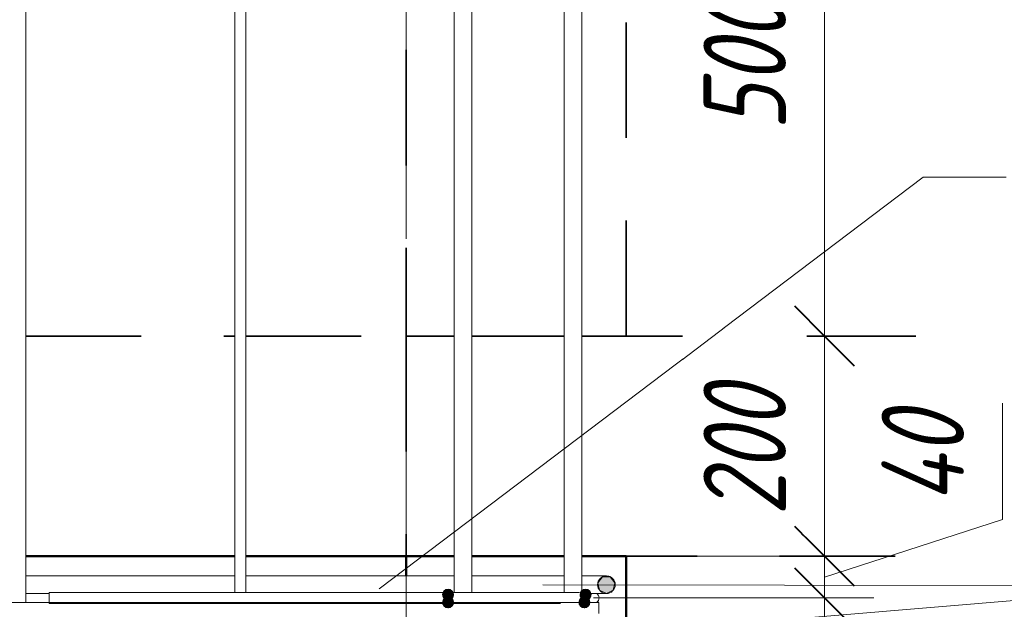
# Model space of a CAD drawing. Header units: millimetres. Extents: x -17543 to 38371, y 19974 to 27996.
# Tile 67 of 109: x 11195 to 12091, y 24852 to 25387. Entities that reach past the tile are written whole.
import ezdxf

# ---------------------------------------------------------------- set-up
doc = ezdxf.new("R2010")
doc.units = ezdxf.units.MM
doc.linetypes.add('01 Штриховая _4 мм_', pattern=[180, 105, -75])
doc.linetypes.add('ADSK_Линия сетки', pattern=[750, 600, -75, 0, -75])
for name, color, linetype, lineweight in [('A-____-____-DIMS', 211, 'Continuous', 9), ('A-____-____-DIMS-30', 211, 'Continuous', 9), ('A-FLOR-____-MCUT', 192, 'Continuous', 50), ('A-FLOR-____-OTLN', 192, 'Continuous', 20), ('A-WALL-____-MCUT', 113, 'Continuous', 50), ('A-WALL-____-OTLN', 113, 'Continuous', 20), ('S-GRID-____-OTLN', 1, 'Continuous', 9), ('S-RBAR-____-IDEN', 171, 'Continuous', 20), ('S-RBAR-____-MCUT', 171, 'Continuous', 20), ('S-RBAR-____-OTLN', 171, 'Continuous', 100)]:
    doc.layers.add(name, color=color, linetype=linetype, lineweight=lineweight)
doc.styles.add('GOST Common_I_1', font='GOST Common Italic.ttf', dxfattribs={"width": 0.8, "height": 75})
doc.dimstyles.new('ADSK_Для_арматуры_Основной_2_5_мм_шаг_кол-во_Стрелки_точный', dxfattribs={"dimscale": 304.8, "dimtxt": 0.247469, "dimasz": 0.295276, "dimexe": 0.147638, "dimexo": 0.000484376, "dimgap": 0.03937, "dimtad": 1, "dimdec": 0, "dimlfac": 304.8, "dimdsep": 46, "dimtxsty": 'GOST Common_I_1', "dimsah": 1, "dimcen": 0.09, "dimdle": 0.147638, "dimazin": 0, "dimtfac": 1, "dimtdec": 4, "dimtix": 1, "dimtmove": 0, "dimatfit": 3, "dimfxl": 1, "dimtvp": 1, "dimtfill": 1, "dimtolj": 1, "dimtzin": 0, "dimarcsym": 2})
doc.dimstyles.new('ADSK_Округление_5мм__Узкий_', dxfattribs={"dimscale": 304.8, "dimtxt": 0.247469, "dimasz": 0.177165, "dimexe": 0.147638, "dimexo": 0.000322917, "dimgap": 0.03937, "dimtad": 1, "dimdec": 0, "dimlfac": 304.8, "dimrnd": 5, "dimdsep": 46, "dimtxsty": 'GOST Common_I_1', "dimblk1": 'OBLIQUE', "dimblk2": 'OBLIQUE', "dimsah": 1, "dimcen": 0.09, "dimdle": 0.147638, "dimazin": 0, "dimtfac": 1, "dimtdec": 4, "dimtix": 1, "dimtmove": 0, "dimatfit": 3, "dimfxl": 1, "dimtvp": 1, "dimtfill": 1, "dimtolj": 1, "dimtzin": 0, "dimlwd": 20, "dimlwe": 20, "dimarcsym": 2})
doc.dimstyles.new('ADSK_Округление_5мм__Узкий__1', dxfattribs={"dimscale": 304.8, "dimtxt": 0.247469, "dimasz": 0.177165, "dimexe": 0.147638, "dimexo": 0.000322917, "dimgap": 0.03937, "dimtad": 1, "dimdec": 0, "dimlfac": 304.8, "dimrnd": 5, "dimdsep": 46, "dimtxsty": 'GOST Common_I_1', "dimblk1": 'OBLIQUE', "dimblk2": 'OBLIQUE', "dimsah": 1, "dimcen": 0.09, "dimdle": 0.147638, "dimazin": 0, "dimtfac": 1, "dimtdec": 4, "dimtix": 1, "dimtmove": 1, "dimatfit": 3, "dimfxl": 1, "dimtvp": 1, "dimtfill": 1, "dimtolj": 1, "dimtzin": 0, "dimlwd": 20, "dimlwe": 20, "dimarcsym": 2})

# ---------------------------------------------------------------- blocks, each defined once
blk = doc.blocks.new('DIMBLOCK155-КЖ1_Р_ВЭ8_Армирование_3')
at = {"layer": 'A-____-____-DIMS-30', "lineweight": 40}
for p, q in [((11927.01, 25600), (11900.01, 25627)), ((11927.01, 25600), (11954.01, 25573)), ((11927.01, 25100), (11900.01, 25127)), ((11927.01, 25100), (11954.01, 25073))]:
    blk.add_line(p, q, dxfattribs=at)
at = {"layer": 'A-____-____-DIMS-30', "lineweight": 20}
for p, q in [((11927.01, 25600), (11230.76, 25600)), ((11927.01, 25600), (11927.01, 25100)), ((11927.01, 25600), (11972.01, 25600)), ((11927.01, 25100), (11776.76, 25100)), ((11927.01, 25100), (11972.01, 25100))]:
    blk.add_line(p, q, dxfattribs=at)
at = {"layer": 'A-____-____-DIMS-30', "color": 0, "lineweight": 20, "insert": (11817, 25286.72), "char_height": 75, "width": 151.88, "attachment_point": 1, "rotation": 90, "line_spacing_factor": 1.022761, "style": 'GOST Common_I_1', "bg_fill": 3, "box_fill_scale": 1.25, "bg_fill_color": 256, "bg_fill_true_color": 13158600, "bg_fill_transparency": 0}
blk.add_mtext('500', dxfattribs=at)
blk = doc.blocks.new('_Oblique')
at = {"color": 0, "linetype": 'ByBlock', "lineweight": -2}
blk.add_line((-0.5, -0.5), (0.5, 0.5), dxfattribs=at)
blk = doc.blocks.new('DIMBLOCK156-КЖ1_Р_ВЭ8_Армирование_3')
at = {"layer": 'A-____-____-DIMS-30', "lineweight": 40}
for p, q in [((11927.01, 25100), (11900.01, 25127)), ((11927.01, 25100), (11954.01, 25073)), ((11927.01, 24900), (11900.01, 24927)), ((11927.01, 24900), (11954.01, 24873))]:
    blk.add_line(p, q, dxfattribs=at)
at = {"layer": 'A-____-____-DIMS-30', "lineweight": 20}
for p, q in [((11927.01, 25100), (11776.76, 25100)), ((11927.01, 25100), (11927.01, 24900)), ((11927.01, 25100), (11972.01, 25100)), ((11927.01, 24900), (11776.76, 24900)), ((11927.01, 24900), (11972.01, 24900))]:
    blk.add_line(p, q, dxfattribs=at)
at = {"layer": 'A-____-____-DIMS-30', "color": 0, "lineweight": 20, "insert": (11817, 24936.72), "char_height": 75, "width": 151.88, "attachment_point": 1, "rotation": 90, "line_spacing_factor": 1.022761, "style": 'GOST Common_I_1', "bg_fill": 3, "box_fill_scale": 1.25, "bg_fill_color": 256, "bg_fill_true_color": 13158600, "bg_fill_transparency": 0}
blk.add_mtext('200', dxfattribs=at)
blk = doc.blocks.new('DIMBLOCK157-КЖ1_Р_ВЭ8_Армирование_3')
at = {"layer": 'A-____-____-DIMS-30', "lineweight": 20}
for p, q in [((12089.01, 25039.07), (12089.01, 24933.3)), ((12089.01, 24933.3), (11927.01, 24881)), ((11927.01, 24900), (11776.76, 24900)), ((11927.01, 24900), (11927.01, 24862)), ((11927.01, 24900), (11972.01, 24900)), ((11927.01, 24862), (11717.04, 24862)), ((11927.01, 24862), (11972.01, 24862))]:
    blk.add_line(p, q, dxfattribs=at)
at = {"layer": 'A-____-____-DIMS-30', "lineweight": 40}
for p, q in [((11927.01, 24900), (11900.01, 24927)), ((11927.01, 24900), (11954.01, 24873)), ((11927.01, 24862), (11900.01, 24889)), ((11927.01, 24862), (11954.01, 24835))]:
    blk.add_line(p, q, dxfattribs=at)
at = {"layer": 'A-____-____-DIMS-30', "color": 0, "lineweight": 20, "insert": (11979, 24948.3), "char_height": 75, "width": 108.924, "attachment_point": 1, "rotation": 90, "line_spacing_factor": 1.022761, "style": 'GOST Common_I_1', "bg_fill": 3, "box_fill_scale": 1.25, "bg_fill_color": 256, "bg_fill_true_color": 13158600, "bg_fill_transparency": 0}
blk.add_mtext('40', dxfattribs=at)
blk = doc.blocks.new('DIMBLOCK158-КЖ1_Р_ВЭ8_Армирование_3')
at = {"layer": 'A-____-____-DIMS-30', "lineweight": 40}
for p, q in [((11927.01, 24862), (11900.01, 24889)), ((11927.01, 24862), (11954.01, 24835)), ((11927.01, 24753), (11900.01, 24780)), ((11927.01, 24753), (11954.01, 24726))]:
    blk.add_line(p, q, dxfattribs=at)
at = {"layer": 'A-____-____-DIMS-30', "lineweight": 20}
for p, q in [((11927.01, 24862), (11717.04, 24862)), ((11927.01, 24862), (11927.01, 24753)), ((11927.01, 24862), (11972.01, 24862)), ((12089.01, 24731.02), (11927.01, 24807.5)), ((11927.01, 24753), (11715.26, 24753)), ((11927.01, 24753), (11972.01, 24753)), ((12089.01, 24612.47), (12089.01, 24731.02))]:
    blk.add_line(p, q, dxfattribs=at)
at = {"layer": 'A-____-____-DIMS-30', "color": 0, "lineweight": 20, "insert": (11979, 24612.47), "char_height": 75, "width": 124.2655, "attachment_point": 1, "rotation": 90, "line_spacing_factor": 1.022761, "style": 'GOST Common_I_1', "bg_fill": 3, "box_fill_scale": 1.25, "bg_fill_color": 256, "bg_fill_true_color": 13158600, "bg_fill_transparency": 0}
blk.add_mtext('110', dxfattribs=at)
blk = doc.blocks.new('DIMBLOCK213-КЖ1_Р_ВЭ8_Армирование_3')
at = {"layer": 'A-____-____-DIMS-30', "lineweight": 40}
for points in [[(11927.01, 24753), (11915.16, 24663), (11938.86, 24663)], [(11927.01, 24353), (11938.86, 24443), (11915.16, 24443)]]:
    blk.add_hatch(color=256, dxfattribs=at).paths.add_polyline_path(points)
at = {"layer": 'A-____-____-DIMS-30'}
for p, q in [((11927.01, 24798), (11927.01, 24308)), ((11927.01, 24753), (11765.26, 24753)), ((11927.01, 24753), (11972.01, 24753)), ((11927.01, 24353), (11765.26, 24353)), ((11927.01, 24353), (11972.01, 24353))]:
    blk.add_line(p, q, dxfattribs=at)
at = {"layer": 'A-____-____-DIMS-30', "lineweight": 40}
for p, q in [((11927.01, 24753), (11915.16, 24663)), ((11938.86, 24663), (11927.01, 24753)), ((11915.16, 24663), (11938.86, 24663)), ((11938.86, 24443), (11915.16, 24443)), ((11915.16, 24443), (11927.01, 24353)), ((11927.01, 24353), (11938.86, 24443))]:
    blk.add_line(p, q, dxfattribs=at)
at = {"layer": 'A-____-____-DIMS-30', "color": 0, "insert": (11817, 24359.95), "char_height": 75, "width": 463.3107, "attachment_point": 1, "rotation": 90, "line_spacing_factor": 1.022761, "style": 'GOST Common_I_1', "bg_fill": 3, "box_fill_scale": 1.25, "bg_fill_color": 256, "bg_fill_true_color": 13158600, "bg_fill_transparency": 0}
blk.add_mtext('200x2=400', dxfattribs=at)
blk = doc.blocks.new('_None')

msp = doc.modelspace()

# ---------------------------------------------------------------- hatches: boundary and pattern name
at = {"layer": 'S-RBAR-____-MCUT'}
h = msp.add_hatch(color=256, dxfattribs=at)
edge = h.paths.add_edge_path()
edge.add_arc((11728.7559, 24874.0006), 8, 0, 360)
h = msp.add_hatch(color=256, dxfattribs=at)
edge = h.paths.add_edge_path()
edge.add_arc((11728.7559, 24874.0006), 8, 0, 360)
for points in [[(11728.7559, 24866.0006), (11735.0106, 24869.0127), (11736.5554, 24875.7808), (11732.227, 24881.2084), (11725.2849, 24881.2084), (11720.9565, 24875.7808), (11722.5013, 24869.0127)], [(11728.7559, 24866.0006), (11735.0106, 24869.0127), (11736.5554, 24875.7808), (11732.227, 24881.2084), (11725.2849, 24881.2084), (11720.9565, 24875.7808), (11722.5013, 24869.0127)], [(11584.7563, 24860.0006), (11589.5116, 24863.4555), (11587.6952, 24869.0457), (11581.8173, 24869.0457), (11580.001, 24863.4555)], [(11709.7563, 24860.0006), (11714.5116, 24863.4555), (11712.6952, 24869.0457), (11706.8173, 24869.0457), (11705.001, 24863.4555)], [(11584.7563, 24853.0006), (11589.5116, 24856.4555), (11587.6952, 24862.0457), (11581.8173, 24862.0457), (11580.001, 24856.4555)], [(11708.7563, 24853.0006), (11713.5116, 24856.4555), (11711.6952, 24862.0457), (11705.8173, 24862.0457), (11704.001, 24856.4555)]]:
    msp.add_hatch(color=256, dxfattribs=at).paths.add_polyline_path(points)
h = msp.add_hatch(color=256, dxfattribs=at)
edge = h.paths.add_edge_path()
edge.add_arc((11584.7563, 24865.0006), 5, 0, 360)
h = msp.add_hatch(color=256, dxfattribs=at)
edge = h.paths.add_edge_path()
edge.add_arc((11709.7563, 24865.0006), 5, 0, 360)
h = msp.add_hatch(color=256, dxfattribs=at)
edge = h.paths.add_edge_path()
edge.add_arc((11584.7563, 24858.0006), 5, 0, 360)
h = msp.add_hatch(color=256, dxfattribs=at)
edge = h.paths.add_edge_path()
edge.add_arc((11708.7563, 24858.0006), 5, 0, 360)

# ---------------------------------------------------------------- linework, layer by layer
at = {"layer": 'A-FLOR-____-MCUT', "linetype": '01 Штриховая _4 мм_', "lineweight": 35}
for p, q in [((11590.2563, 25100), (11546.756, 25100)), ((11546.756, 25100), (11546.756, 24900)), ((11690.2563, 25100), (11606.2563, 25100)), ((12010.2752, 25100), (11706.2563, 25100)), ((11546.756, 24900), (11590.2563, 24900)), ((11606.2563, 24900), (11690.2563, 24900)), ((11706.2563, 24900), (12010.2752, 24900))]:
    msp.add_line(p, q, dxfattribs=at)
at = {"layer": 'A-FLOR-____-OTLN', "linetype": '01 Штриховая _4 мм_', "lineweight": 35}
for p, q in [((11200.7557, 25100), (11390.7557, 25100)), ((11400.7557, 25100), (11546.756, 25100)), ((11390.7557, 24900), (11200.7557, 24900)), ((11546.756, 24900), (11400.7557, 24900))]:
    msp.add_line(p, q, dxfattribs=at)
at = {"layer": 'A-WALL-____-MCUT', "linetype": '01 Штриховая _4 мм_', "lineweight": 35}
for p, q in [((11546.756, 26800), (11546.756, 25100)), ((11746.756, 25100), (11746.756, 26800)), ((11546.756, 25100), (11590.2563, 25100)), ((11606.2563, 25100), (11690.2563, 25100)), ((11706.2563, 25100), (11746.756, 25100))]:
    msp.add_line(p, q, dxfattribs=at)
at = {"layer": 'A-WALL-____-MCUT'}
for p, q in [((11590.2563, 24900), (11546.756, 24900)), ((11546.756, 24900), (11546.756, 24882.0006)), ((11690.2563, 24900), (11606.2563, 24900)), ((11746.756, 24900), (11706.2563, 24900)), ((11746.756, 22100), (11746.756, 24900))]:
    msp.add_line(p, q, dxfattribs=at)
at = {"layer": 'A-WALL-____-OTLN', "linetype": '01 Штриховая _4 мм_', "lineweight": 35}
for p, q in [((11200.7557, 25100), (11390.7557, 25100)), ((11400.7557, 25100), (11546.7064, 25100))]:
    msp.add_line(p, q, dxfattribs=at)
at = {"layer": 'A-WALL-____-OTLN', "lineweight": 50}
for p, q in [((11390.7557, 24900), (11200.7557, 24900)), ((11546.7064, 24900), (11400.7557, 24900))]:
    msp.add_line(p, q, dxfattribs=at)
at = {"layer": 'S-GRID-____-OTLN', "linetype": 'ADSK_Линия сетки'}
msp.add_line((11546.756, 20687.5883), (11546.756, 26800), dxfattribs=at)
at = {"layer": 'S-RBAR-____-IDEN'}
msp.add_line((12016.9299, 25244.4333), (12092.252, 25244.4333), dxfattribs=at)
at = {"layer": 'S-RBAR-____-MCUT'}
for p, q in [((11725.2849, 24881.2084), (11720.9565, 24875.7808)), ((11725.2849, 24881.2084), (11720.9565, 24875.7808)), ((11732.227, 24881.2084), (11725.2849, 24881.2084)), ((11732.227, 24881.2084), (11725.2849, 24881.2084)), ((11736.5554, 24875.7808), (11732.227, 24881.2084)), ((11736.5554, 24875.7808), (11732.227, 24881.2084)), ((11581.8173, 24869.0457), (11580.001, 24863.4555)), ((11587.6952, 24869.0457), (11581.8173, 24869.0457)), ((11589.5116, 24863.4555), (11587.6952, 24869.0457)), ((11706.8173, 24869.0457), (11705.001, 24863.4555)), ((11712.6952, 24869.0457), (11706.8173, 24869.0457)), ((11714.5116, 24863.4555), (11712.6952, 24869.0457)), ((11720.9565, 24875.7808), (11722.5013, 24869.0127)), ((11720.9565, 24875.7808), (11722.5013, 24869.0127)), ((11722.5013, 24869.0127), (11728.7559, 24866.0006)), ((11722.5013, 24869.0127), (11728.7559, 24866.0006)), ((11728.7559, 24866.0006), (11735.0106, 24869.0127)), ((11728.7559, 24866.0006), (11735.0106, 24869.0127)), ((11735.0106, 24869.0127), (11736.5554, 24875.7808)), ((11735.0106, 24869.0127), (11736.5554, 24875.7808)), ((11580.001, 24863.4555), (11584.7563, 24860.0006)), ((11581.8173, 24862.0457), (11580.001, 24856.4555)), ((11587.6952, 24862.0457), (11581.8173, 24862.0457)), ((11584.7563, 24860.0006), (11589.5116, 24863.4555)), ((11589.5116, 24856.4555), (11587.6952, 24862.0457)), ((11705.8173, 24862.0457), (11704.001, 24856.4555)), ((11705.001, 24863.4555), (11709.7563, 24860.0006)), ((11711.6952, 24862.0457), (11705.8173, 24862.0457)), ((11709.7563, 24860.0006), (11714.5116, 24863.4555)), ((11713.5116, 24856.4555), (11711.6952, 24862.0457)), ((11580.001, 24856.4555), (11584.7563, 24853.0006)), ((11584.7563, 24853.0006), (11589.5116, 24856.4555)), ((11704.001, 24856.4555), (11708.7563, 24853.0006)), ((11708.7563, 24853.0006), (11713.5116, 24856.4555))]:
    msp.add_line(p, q, dxfattribs=at)
for centre, radius in [((11728.7559, 24874.0006), 8), ((11728.7559, 24874.0006), 8), ((11584.7563, 24865.0006), 5), ((11709.7563, 24865.0006), 5), ((11584.7563, 24858.0006), 5), ((11708.7563, 24858.0006), 5)]:
    msp.add_circle(centre, radius, dxfattribs=at)
at = {"layer": 'S-RBAR-____-OTLN', "lineweight": 20}
for p, q in [((11590.2563, 25103.7343), (11590.2563, 26700.3091)), ((11606.2563, 25103.7343), (11606.2563, 26700.3091)), ((11690.2563, 25103.7343), (11690.2563, 26700.3091)), ((11706.2563, 25103.7343), (11706.2563, 26700.3091)), ((11390.7557, 24867.0006), (11390.7557, 26100.0006)), ((11400.7557, 24867.0006), (11400.7557, 26100.0006)), ((11200.7557, 24858.0006), (11200.7557, 25600.0006)), ((11590.2563, 25097.8845), (11590.2563, 25103.7343)), ((11606.2563, 25097.8845), (11606.2563, 25103.7343)), ((11690.2563, 25097.8845), (11690.2563, 25103.7343)), ((11706.2563, 25097.8845), (11706.2563, 25103.7343)), ((11590.2563, 24901.8324), (11590.2563, 25097.8845)), ((11606.2563, 24901.8324), (11606.2563, 25097.8845)), ((11690.2563, 24901.8324), (11690.2563, 25097.8845)), ((11706.2563, 24901.8324), (11706.2563, 25097.8845)), ((11590.2563, 24901.8324), (11590.2563, 24895.9827)), ((11590.2563, 24867.0006), (11590.2563, 24895.9827)), ((11606.2563, 24901.8324), (11606.2563, 24895.9827)), ((11606.2563, 24867.0006), (11606.2563, 24895.9827)), ((11690.2563, 24901.8324), (11690.2563, 24895.9827)), ((11690.2563, 24867.0006), (11690.2563, 24895.9827)), ((11706.2563, 24901.8324), (11706.2563, 24895.9827)), ((11706.2563, 24858.0006), (11706.2563, 24895.9827)), ((11200.7557, 24882.0006), (11390.7557, 24882.0006)), ((11400.7557, 24882.0006), (11590.2563, 24882.0006)), ((11606.2563, 24882.0006), (11680.7559, 24882.0006)), ((11680.7559, 24882.0006), (11690.438, 24882.0006)), ((11706.7609, 24882.0006), (11728.7559, 24882.0006)), ((11200.7557, 24866.0006), (11222.0369, 24866.0006)), ((11222.0369, 24867.0006), (11687.0369, 24867.0006)), ((11222.0369, 24857.0006), (11222.0369, 24867.0006)), ((11704.4024, 24867.0006), (11687.0369, 24867.0006)), ((11713.8498, 24867.0006), (11706.3952, 24867.0006)), ((11713.8216, 24866.0006), (11728.7559, 24866.0006)), ((4421.7557, 24858.0006), (11721.7557, 24858.0006)), ((11222.0369, 24857.0006), (11687.0369, 24857.0006)), ((11721.7557, 24848.0006), (11721.7557, 24858.0006))]:
    msp.add_line(p, q, dxfattribs=at)
for centre, radius, start, end in [((11728.7559, 24874.0006), 8, 270, 90), ((11728.7559, 24874.0006), 8, 75, 90), ((11717.0369, 24862.0006), 5, 306.2320013, 54.7453706), ((11717.0369, 24862.0006), 5, 30, 54.7453706), ((11717.0369, 24862.0006), 5, 306.2320013, 330)]:
    msp.add_arc(centre, radius, start, end, dxfattribs=at)

# ---------------------------------------------------------------- next in the draw order: dimensions: what is measured, and where the dimension line sits
at = {"layer": 'A-____-____-DIMS', "lineweight": 20}
dim = msp.add_linear_dim(base=(11927.0105, 25100), p1=(11200.7557, 25600.0006), p2=(11746.756, 25100), angle=90, dimstyle='ADSK_Округление_5мм__Узкий_', override={"dimpost": '<>', "dimfxl": 740.349225}, dxfattribs=at)
dim.commit()
dim.dimension.update_dxf_attribs({"geometry": 'DIMBLOCK155-КЖ1_Р_ВЭ8_Армирование_3', "text_midpoint": (11877.5105, 25350.0003)})

# ---------------------------------------------------------------- next in the draw order: dimensions: what is measured, and where the dimension line sits
dim = msp.add_linear_dim(base=(11927.0105, 24900), p1=(11746.756, 25100), p2=(11746.756, 24900), angle=90, dimstyle='ADSK_Округление_5мм__Узкий_', override={"dimpost": '<>', "dimfxl": 200}, dxfattribs=at)
dim.commit()
dim.dimension.update_dxf_attribs({"geometry": 'DIMBLOCK156-КЖ1_Р_ВЭ8_Армирование_3', "text_midpoint": (11877.5105, 25000)})

# ---------------------------------------------------------------- next in the draw order: dimensions: what is measured, and where the dimension line sits
dim = msp.add_linear_dim(base=(11927.0105, 24862.0006), p1=(11746.756, 24900), p2=(11687.0369, 24862.0006), angle=90, dimstyle='ADSK_Округление_5мм__Узкий__1', override={"dimpost": '<>', "dimfxl": 70.783661}, dxfattribs=at)
dim.commit()
dim.dimension.update_dxf_attribs({"geometry": 'DIMBLOCK157-КЖ1_Р_ВЭ8_Армирование_3', "text_midpoint": (12028.9984, 25002.764), "dimtype": 160, "text_rotation": 90})

# ---------------------------------------------------------------- next in the draw order: dimensions: what is measured, and where the dimension line sits
dim = msp.add_linear_dim(base=(11927.0105, 24753.0006), p1=(11687.0369, 24862.0006), p2=(11685.2557, 24753.0006), angle=90, dimstyle='ADSK_Округление_5мм__Узкий__1', override={"dimpost": '<>', "dimfxl": 109.014553}, dxfattribs=at)
dim.commit()
dim.dimension.update_dxf_attribs({"geometry": 'DIMBLOCK158-КЖ1_Р_ВЭ8_Армирование_3', "text_midpoint": (12028.9984, 24674.6027), "dimtype": 160, "text_rotation": 90})

# ---------------------------------------------------------------- next in the draw order: linework, layer by layer
at = {"layer": 'S-RBAR-____-IDEN'}
for p, q in [((11522.163, 24870.3053), (12016.9299, 25244.4333)), ((11670.8805, 24874), (12258.8755, 24873.1009))]:
    msp.add_line(p, q, dxfattribs=at)

# ---------------------------------------------------------------- next in the draw order: dimensions: what is measured, and where the dimension line sits
at = {"layer": 'A-____-____-DIMS'}
dim = msp.add_linear_dim(base=(11927.0102, 24353.0006), p1=(11720.2557, 24753.0006), p2=(11720.2557, 24353.0006), angle=90, text='200x2=400', dimstyle='ADSK_Для_арматуры_Основной_2_5_мм_шаг_кол-во_Стрелки_точный', override={"dimpost": '<>', "dimblk1": 'None', "dimblk2": 'None', "dimsah": 1, "dimfxl": 400}, dxfattribs=at)
dim.commit()
dim.dimension.update_dxf_attribs({"geometry": 'DIMBLOCK213-КЖ1_Р_ВЭ8_Армирование_3', "text_midpoint": (11877.5102, 24553.0006)})

# ---------------------------------------------------------------- next in the draw order: linework, layer by layer
at = {"layer": 'S-RBAR-____-IDEN'}
msp.add_line((11670.8805, 24824), (12258.8755, 24873.1009), dxfattribs=at)

doc.saveas('drawing.dxf')
